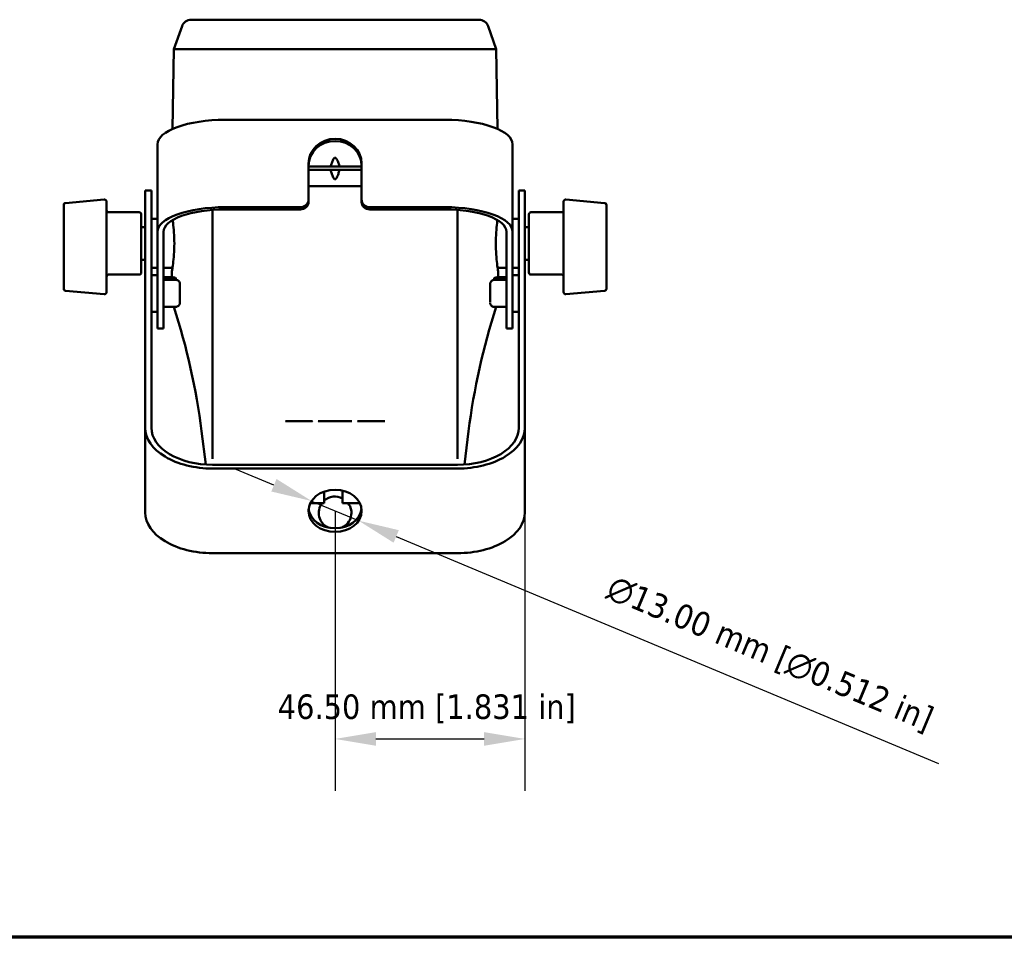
# Model space of a CAD drawing. Header units: millimetres. Extents: x 20 to 1098, y 20 to 844.
# Tile 7 of 20: x 482 to 723, y 20 to 245. Entities that reach past the tile are written whole.
import ezdxf

# ---------------------------------------------------------------- set-up
doc = ezdxf.new("R2010")
doc.units = ezdxf.units.MM
doc.header["$LTSCALE"] = 4
for name, color, linetype, lineweight in [('Border (ISO)', 7, 'Continuous', 70), ('Dimension (ISO)', 7, 'Continuous', 25), ('Visible (ISO)', 7, 'Continuous', 50)]:
    doc.layers.add(name, color=color, linetype=linetype, lineweight=lineweight)
doc.styles.add('Note Text (ANSI)', font='tahoma.ttf')
doc.dimstyles.new('Default (ISO)', dxfattribs={"dimscale": 4, "dimtxt": 1.5, "dimasz": 2.5, "dimexe": 3.175, "dimexo": 0, "dimgap": 0.762, "dimtad": 1, "dimrnd": 1e-08, "dimzin": 0, "dimdsep": 46, "dimtxsty": 'Note Text (ANSI)', "dimcen": 0.09, "dimdle": 10, "dimclrd": 256, "dimclre": 256, "dimclrt": 256, "dimazin": 0, "dimtfac": 2.3368, "dimtmove": 0, "dimatfit": 3, "dimfxl": 1, "dimtolj": 1, "dimtzin": 0, "dimlwd": -1, "dimlwe": -1, "dimarcsym": 0})

# ---------------------------------------------------------------- blocks, each defined once
blk = doc.blocks.new('Borders Chauvet_A')
at = {"layer": 'Border (ISO)'}
blk.add_line((274.4, 5), (5, 5), dxfattribs=at)
blk = doc.blocks.new('*D6')
at = {"layer": 'Defpoints', "color": 0, "transparency": 16777216}
for p in [(553.05, 126.87), (564.55, 122.06)]:
    blk.add_point(p, dxfattribs=at)
at = {"layer": 'Dimension (ISO)', "transparency": 16777216}
for p, q in [((543.82, 130.74), (534.6, 134.6)), ((553.05, 126.87), (564.55, 122.06)), ((573.78, 118.19), (706.69, 62.55))]:
    blk.add_line(p, q, dxfattribs=at)
for points in [[(544.46, 132.27), (543.18, 129.2), (553.05, 126.87)], [(574.42, 119.73), (573.14, 116.66), (564.55, 122.06)]]:
    blk.add_solid(points, dxfattribs=at)
at = {"layer": 'Dimension (ISO)', "transparency": 16777216, "insert": (627.22, 108.95), "char_height": 6, "attachment_point": 1, "rotation": 337.284, "style": 'Note Text (ANSI)'}
blk.add_mtext('\\A1;\\fAIGDT|b0|i0;n\\fTahoma|b0|i0;13.00 mm [\\fAIGDT|b0|i0;n\\fTahoma|b0|i0;0.512 in]', dxfattribs=at)
blk = doc.blocks.new('*D7')
at = {"layer": 'Defpoints', "color": 0, "transparency": 16777216}
for p in [(558.8, 124.46), (605.3, 124.06), (605.3, 68.59)]:
    blk.add_point(p, dxfattribs=at)
at = {"layer": 'Dimension (ISO)', "transparency": 16777216}
for p, q in [((558.8, 124.46), (558.8, 55.89)), ((605.3, 124.06), (605.3, 55.89)), ((568.8, 68.59), (595.3, 68.59))]:
    blk.add_line(p, q, dxfattribs=at)
for points in [[(568.8, 70.26), (568.8, 66.92), (558.8, 68.59)], [(595.3, 70.26), (595.3, 66.92), (605.3, 68.59)]]:
    blk.add_solid(points, dxfattribs=at)
at = {"layer": 'Dimension (ISO)', "transparency": 16777216, "insert": (544.74, 79.49), "char_height": 6, "attachment_point": 1, "style": 'Note Text (ANSI)'}
blk.add_mtext('\\A1;46.50 mm [1.831 in]', dxfattribs=at)

msp = doc.modelspace()

# ---------------------------------------------------------------- linework, layer by layer
at = {"layer": 'Visible (ISO)'}
for p, q in [((594.0277, 244.7739), (523.5723, 244.7739)), ((521.2978, 243.1707), (519.3029, 237.5825)), ((596.3022, 243.1707), (598.2971, 237.5825)), ((519.3029, 237.5825), (518.9612, 218.0117)), ((519.3029, 237.5825), (598.2971, 237.5825)), ((598.2971, 237.5825), (598.6388, 218.0117)), ((531.8, 220.2528), (585.8, 220.2528)), ((515.3, 214.2263), (515.3, 192.8153)), ((602.3, 192.8153), (602.3, 214.2263)), ((552.3, 209.5473), (552.3, 200.7036)), ((552.3, 208.7739), (557.6958, 208.7739)), ((557.7097, 207.9739), (552.3, 207.9739)), ((557.6958, 208.7739), (559.9042, 208.7739)), ((559.8903, 207.9739), (557.7097, 207.9739)), ((565.3, 207.9739), (559.8903, 207.9739)), ((559.9042, 208.7739), (565.3, 208.7739)), ((565.3, 200.7036), (565.3, 209.5473)), ((512.3, 202.9739), (512.3, 200.3369)), ((512.3, 202.9739), (513.8, 202.9739)), ((513.8, 200.3369), (513.8, 202.9739)), ((552.3, 203.9739), (553.6778, 203.9739)), ((553.6778, 203.9739), (554.2989, 203.9739)), ((554.2989, 203.9739), (563.3011, 203.9739)), ((563.3011, 203.9739), (563.9222, 203.9739)), ((563.9222, 203.9739), (565.3, 203.9739)), ((603.8, 202.9739), (603.8, 200.3369)), ((605.3, 202.9739), (603.8, 202.9739)), ((605.3, 200.3369), (605.3, 202.9739)), ((492.7564, 199.8719), (502.2564, 200.7031)), ((512.3, 177.9847), (512.3, 200.3369)), ((513.8, 177.9847), (513.8, 200.3369)), ((552.3, 200.7036), (552.3, 200.1557)), ((565.3, 200.7036), (565.3, 200.1557)), ((603.8, 200.3369), (603.8, 177.9847)), ((605.3, 200.3369), (605.3, 177.9847)), ((624.8436, 199.8719), (615.3436, 200.7031)), ((502.8, 200.205), (502.8, 197.1318)), ((528.8, 137.2401), (528.8, 198.1832)), ((550.3, 198.8418), (531.8, 198.8418)), ((550.3, 198.2939), (531.8, 198.2939)), ((585.8, 198.8418), (567.3, 198.8418)), ((585.8, 198.2939), (567.3, 198.2939)), ((588.8, 198.1832), (588.8, 137.2402)), ((614.8, 197.1318), (614.8, 200.205)), ((492.3, 188.5336), (492.3, 197.2814)), ((502.8, 189.1511), (502.8, 197.1318)), ((510.8, 197.6239), (503.3, 197.6239)), ((511.3, 197.1239), (511.3, 182.8239)), ((513.8, 195.9739), (515.3, 195.9739)), ((602.3, 195.9739), (603.8, 195.9739)), ((606.3, 182.8239), (606.3, 197.1239)), ((606.8, 197.6239), (614.3, 197.6239)), ((614.8, 197.1318), (614.8, 189.1511)), ((625.3, 193.6969), (625.3, 197.2814)), ((511.3, 193.9739), (512.3, 193.9739)), ((606.3, 193.9739), (605.3, 193.9739)), ((625.3, 193.6968), (625.3, 192.5263)), ((515.3, 192.1982), (515.3, 192.8153)), ((515.3, 192.1982), (515.3, 191.2853)), ((515.3, 175.5254), (515.3, 191.2853)), ((516.8, 192.1982), (516.8, 192.8153)), ((516.8, 191.2853), (516.8, 192.1982)), ((516.8, 175.5254), (516.8, 191.2853)), ((600.8, 192.8153), (600.8, 192.1982)), ((600.8, 192.1982), (600.8, 191.2853)), ((600.8, 191.2853), (600.8, 175.5254)), ((602.3, 192.8153), (602.3, 192.1982)), ((602.3, 191.2853), (602.3, 192.1982)), ((602.3, 191.2853), (602.3, 175.5254)), ((625.3, 190.3676), (625.3, 192.5263)), ((502.8, 189.1511), (502.8, 184.6347)), ((614.8, 184.6347), (614.8, 189.1511)), ((625.3, 190.3676), (625.3, 188.5336)), ((511.3, 185.9739), (512.3, 185.9739)), ((606.3, 185.9739), (605.3, 185.9739)), ((492.3, 179.9212), (492.3, 185.4585)), ((502.8, 179.5831), (502.8, 184.6347)), ((513.8, 183.9739), (515.3, 183.9739)), ((518.9628, 183.9739), (516.8, 183.9739)), ((600.8, 183.9739), (598.6372, 183.9739)), ((602.3, 183.9739), (603.8, 183.9739)), ((614.8, 184.6347), (614.8, 179.5831)), ((625.3, 184.3192), (625.3, 185.4585)), ((625.3, 184.3195), (625.3, 183.6571)), ((625.3, 181.9864), (625.3, 183.6571)), ((510.8, 182.3239), (503.3, 182.3239)), ((513.8, 182.2356), (515.3, 182.2356)), ((518.8, 181.727), (516.8, 181.727)), ((518.8, 181.2103), (516.8, 181.2103)), ((516.8, 181.0455), (519.8, 181.0455)), ((518.8, 181.727), (518.8, 182.9739)), ((519.8, 181.4663), (519.6603, 181.5362)), ((519.8, 181.0455), (519.8, 181.4663)), ((597.8, 181.4663), (597.9397, 181.5362)), ((597.8, 181.0455), (597.8, 181.4663)), ((600.8, 181.0455), (597.8, 181.0455)), ((598.8, 181.727), (598.8, 182.9739)), ((598.8, 181.727), (600.8, 181.727)), ((598.8, 181.2103), (600.8, 181.2103)), ((602.3, 182.2356), (603.8, 182.2356)), ((606.8, 182.3239), (614.3, 182.3239)), ((625.3, 181.9864), (625.3, 179.9212)), ((502.8, 179.5831), (502.8, 178.0383)), ((520.8, 179.9904), (520.8, 178.3044)), ((596.8, 178.3044), (596.8, 179.9904)), ((614.8, 178.0383), (614.8, 179.5831)), ((492.7564, 178.3714), (502.2564, 177.5402)), ((512.3, 177.9847), (512.3, 173.2506)), ((513.8, 173.2506), (513.8, 177.9847)), ((520.8, 178.3044), (520.8, 176.0495)), ((596.8, 176.0495), (596.8, 178.3044)), ((603.8, 177.9847), (603.8, 173.2506)), ((605.3, 173.2506), (605.3, 177.9847)), ((624.8436, 178.3714), (615.3436, 177.5402)), ((515.3, 175.5254), (515.3, 174.9027)), ((515.3, 169.4403), (515.3, 174.9027)), ((516.8, 174.9027), (516.8, 175.5254)), ((516.8, 169.4403), (516.8, 174.9027)), ((519.8, 174.4256), (516.8, 174.4256)), ((520.8, 176.0495), (520.8, 175.4807)), ((596.8, 175.4807), (596.8, 176.0495)), ((600.8, 174.4256), (597.8, 174.4256)), ((600.8, 175.5254), (600.8, 174.9027)), ((600.8, 174.9027), (600.8, 169.4403)), ((602.3, 174.9027), (602.3, 175.5254)), ((602.3, 174.9027), (602.3, 169.4403)), ((512.3, 149.9591), (512.3, 173.2506)), ((513.8, 149.9591), (513.8, 173.2506)), ((513.8, 173.2356), (515.3, 173.2356)), ((602.3, 173.2356), (603.8, 173.2356)), ((603.8, 173.2506), (603.8, 149.9591)), ((605.3, 173.2506), (605.3, 149.9591)), ((515.3, 169.4403), (515.3, 169.0949)), ((515.3, 169.0949), (516.8, 169.0949)), ((516.8, 169.0949), (516.8, 169.4403)), ((600.8, 169.4403), (600.8, 169.0949)), ((602.3, 169.0949), (600.8, 169.0949)), ((602.3, 169.0949), (602.3, 169.4403)), ((512.3, 149.9591), (512.3, 146.4727)), ((513.8, 146.4727), (513.8, 149.9591)), ((603.8, 149.9591), (603.8, 146.4727)), ((605.3, 146.4727), (605.3, 149.9591)), ((512.3, 144.7899), (512.3, 146.4727)), ((512.3, 144.7899), (512.3, 124.0638)), ((513.8, 144.7899), (513.8, 146.4727)), ((553.202, 146.4183), (546.7273, 146.4183)), ((562.855, 146.4183), (554.745, 146.4183)), ((570.8727, 146.4183), (564.398, 146.4183)), ((603.8, 146.4727), (603.8, 144.7899)), ((605.3, 146.4727), (605.3, 144.7899)), ((605.3, 124.0638), (605.3, 144.7899)), ((527.0924, 135.7922), (526.0975, 143.9726)), ((590.5076, 135.7922), (591.5025, 143.9726)), ((528.8, 135.7333), (588.8, 135.7333)), ((528.8, 134.8277), (588.8, 134.8277)), ((556.139, 126.3361), (556.139, 129.1921)), ((560.639, 129.4345), (560.639, 126.3361)), ((552.7388, 126.3361), (556.139, 126.3361)), ((560.639, 126.3361), (564.8612, 126.3361)), ((588.8, 114.1016), (528.8, 114.1016))]:
    msp.add_line(p, q, dxfattribs=at)
for centre, radius, start, end in [((523.5723, 242.3587), 2.4152, 90, 160.354164), ((594.0277, 242.3587), 2.4152, 19.645836, 90), ((502.3, 200.205), 0.5, 90.000011, 95.000003), ((502.3, 200.205), 0.5, 359.999977, 90), ((615.3, 200.205), 0.5, 90, 180.00002), ((615.3, 200.205), 0.5, 85.000002, 89.999994), ((492.8, 199.3738), 0.5, 95.000003, 179.995796), ((503.3, 198.1239), 0.5, 180.000278, 270), ((614.3, 198.1239), 0.5, 270, 359.999951), ((624.8, 199.3738), 0.5, 0.001764, 84.999997), ((510.8, 197.1239), 0.5, 359.99999, 90), ((606.8, 197.1239), 0.5, 90, 180.000009), ((503.3, 181.8239), 0.5, 90, 179.999724), ((510.8, 182.8239), 0.5, 270, 0.000008), ((606.8, 182.8239), 0.5, 179.999991, 270), ((614.3, 181.8239), 0.5, 0.000048, 90), ((492.8, 178.8695), 0.5, 180.001961, 264.999997), ((624.8, 178.8695), 0.5, 275.000003, 359.997332), ((502.3, 178.0383), 0.5, 264.999992, 269.999983), ((502.3, 178.0383), 0.5, 270, 0.000022), ((615.3, 178.0383), 0.5, 179.999978, 270), ((615.3, 178.0383), 0.5, 270.000017, 275.000009), ((359.4369, 122.8006), 168, 7.240783, 17.896102), ((758.1631, 122.8006), 168, 162.103898, 172.759217), ((525.6011, 143.9122), 0.5, 6.934349, 7.240783), ((591.9989, 143.9122), 0.5, 172.759217, 173.065651), ((558.8, 123.9739), 4, 62.629557, 131.702142), ((558.8, 123.9739), 4, 143.803894, 243.869609), ((558.8, 123.9739), 4, 296.130391, 36.196106)]:
    msp.add_arc(centre, radius, start, end, dxfattribs=at)
for centre, major_axis, ratio, start_param, end_param in [((531.8, 214.2263), (-16.5, 0), 0.36524049, 4.71238898, 6.28318531), ((585.8, 214.2263), (16.5, 0), 0.36524049, 0, 1.57079633), ((558.8, 209.5473), (6.5, 0), 0.9309132, 0, 3.14159265), ((558.8, 208.9994), (6.5, 0), 0.9309132, 0, 3.14159265), ((550.3, 200.7036), (2, 0), 0.9309132, 4.71238898, 6.28318531), ((567.3, 200.7036), (-2, 0), 0.9309132, 0, 1.57079633), ((531.8, 192.8153), (-16.5, 0), 0.36524049, 4.71238898, 6.28318531), ((531.8, 192.8153), (-15, 0), 0.36524049, 4.71238898, 6.28318531), ((550.3, 200.1557), (2, 0), 0.9309132, 4.71238898, 6.28318531), ((567.3, 200.1557), (-2, 0), 0.9309132, 0, 1.57079633), ((585.8, 192.8153), (16.5, 0), 0.36524049, 0, 1.57079633), ((585.8, 192.8153), (15, 0), 0.36524049, 0, 1.57079633), ((528.8, 144.7899), (-16.5, 0), 0.60377184, 0, 1.57079633), ((528.8, 144.7899), (-15, 0), 0.60377184, 0, 1.57079633), ((546.7802, 146.5598), (-0.1447, -0.0998), 0.69349598, 0.1239961, 0.7880948), ((554.8101, 146.5689), (-0.1624, -0.1062), 0.6572724, 0.14473776, 0.78756863), ((562.8245, 146.5373), (-0.1363, 0.0608), 0.75093803, 2.1076793, 2.83330188), ((564.4724, 146.58), (-0.1646, -0.123), 0.63724964, 0.08653133, 0.70613834), ((570.8401, 146.5454), (-0.1293, 0.0787), 0.77128489, 2.23963468, 2.9408968), ((588.8, 144.7899), (15, 0), 0.60377184, 4.71238898, 6.28318531), ((588.8, 144.7899), (16.5, 0), 0.60377184, 4.71238898, 6.28318531), ((528.8, 124.0638), (-16.5, 0), 0.60377184, 0, 1.57079633), ((558.8, 125.3703), (6.5, 0), 0.79715718, 3.22909731, 6.19568065), ((588.8, 124.0638), (16.5, 0), 0.60377184, 4.71238898, 6.28318531)]:
    msp.add_ellipse(centre, major_axis=major_axis, ratio=ratio, start_param=start_param, end_param=end_param, dxfattribs=at)
msp.add_ellipse((558.8, 124.4646), major_axis=(6.5, 0), ratio=0.79715718, dxfattribs=at)
for points, knots in [([(559.9042, 208.7739), (559.8803, 208.8547), (559.8559, 208.9351), (559.7471, 209.2884), (559.6502, 209.5873), (559.4298, 210.1706), (559.313, 210.4575), (559.1067, 210.7527), (559.0558, 210.8158), (558.9684, 210.8888), (558.9375, 210.9095), (558.8718, 210.9389), (558.837, 210.9477), (558.763, 210.9477), (558.7282, 210.9389), (558.6625, 210.9095), (558.6316, 210.8888), (558.5442, 210.8158), (558.4933, 210.7527), (558.287, 210.4575), (558.1702, 210.1706), (557.9498, 209.5873), (557.8529, 209.2884), (557.7441, 208.9351), (557.7197, 208.8547), (557.6958, 208.7739)], [1.059691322, 1.059691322, 1.059691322, 1.059691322, 1.084768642, 1.084768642, 1.170614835, 1.170614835, 1.256461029, 1.256461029, 1.278665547, 1.278665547, 1.289767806, 1.289767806, 1.300870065, 1.300870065, 1.311972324, 1.311972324, 1.323074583, 1.323074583, 1.345279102, 1.345279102, 1.431125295, 1.431125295, 1.516971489, 1.516971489, 1.542048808, 1.542048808, 1.542048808, 1.542048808]), ([(557.7097, 207.9739), (557.7353, 207.8838), (557.7613, 207.7944), (557.8714, 207.4216), (557.9675, 207.1111), (558.1855, 206.5034), (558.2999, 206.2037), (558.5033, 205.8949), (558.5519, 205.8305), (558.6358, 205.7553), (558.6656, 205.7338), (558.7292, 205.7029), (558.7631, 205.6934), (558.8369, 205.6934), (558.8708, 205.7029), (558.9344, 205.7338), (558.9642, 205.7553), (559.0481, 205.8305), (559.0967, 205.8949), (559.3001, 206.2037), (559.4145, 206.5034), (559.6325, 207.1111), (559.7286, 207.4216), (559.8387, 207.7944), (559.8647, 207.8838), (559.8903, 207.9739)], [1.058443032, 1.058443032, 1.058443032, 1.058443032, 1.08626045, 1.08626045, 1.175063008, 1.175063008, 1.263865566, 1.263865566, 1.28599751, 1.28599751, 1.297063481, 1.297063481, 1.308129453, 1.308129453, 1.319195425, 1.319195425, 1.330261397, 1.330261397, 1.35239334, 1.35239334, 1.441195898, 1.441195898, 1.529998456, 1.529998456, 1.557815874, 1.557815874, 1.557815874, 1.557815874]), ([(492.3, 197.2814), (492.3, 197.363), (492.3, 197.4448), (492.3, 197.5267), (492.3, 197.5677), (492.3, 197.6088), (492.3, 197.6499), (492.3, 197.691), (492.3, 197.7304), (492.3, 197.7733), (492.3, 197.9449), (492.3, 198.1115), (492.3, 198.2712), (492.3, 198.3909), (492.3, 198.5037), (492.3, 198.6095), (492.3, 198.6448), (492.3, 198.6808), (492.3, 198.713), (492.3, 198.8418), (492.3, 198.9545), (492.3, 199.0498), (492.3, 199.1213), (492.3, 199.1814), (492.3, 199.23), (492.3, 199.2462), (492.3, 199.2607), (492.3, 199.2749), (492.3, 199.3317), (492.3, 199.3642), (492.3, 199.372), (492.3, 199.3732), (492.3, 199.3739), (492.3, 199.3739)], [0, 0, 0, 0, 0.0625, 0.0625, 0.0625, 0.09375, 0.09375, 0.09375, 0.125, 0.125, 0.125, 0.25, 0.25, 0.25, 0.34375, 0.34375, 0.34375, 0.375, 0.375, 0.375, 0.5, 0.5, 0.5, 0.59375, 0.59375, 0.59375, 0.625, 0.625, 0.625, 0.75, 0.75, 0.75, 0.769482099, 0.769482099, 0.769482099, 0.769482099]), ([(625.3, 199.3738), (625.3, 199.3738), (625.3, 199.3732), (625.3, 199.372), (625.3, 199.3662), (625.3, 199.3465), (625.3, 199.313), (625.3, 199.3018), (625.3, 199.2885), (625.3, 199.2749), (625.3, 199.2205), (625.3, 199.1451), (625.3, 199.0498), (625.3, 198.9783), (625.3, 198.8973), (625.3, 198.8067), (625.3, 198.7765), (625.3, 198.7465), (625.3, 198.713), (625.3, 198.5787), (625.3, 198.4308), (625.3, 198.2712), (625.3, 198.1515), (625.3, 198.0282), (625.3, 197.9013), (625.3, 197.859), (625.3, 197.8144), (625.3, 197.7733), (625.3, 197.6089), (625.3, 197.4449), (625.3, 197.2814)], [0.23052841, 0.23052841, 0.23052841, 0.23052841, 0.25, 0.25, 0.25, 0.34375, 0.34375, 0.34375, 0.375, 0.375, 0.375, 0.5, 0.5, 0.5, 0.59375, 0.59375, 0.59375, 0.625, 0.625, 0.625, 0.75, 0.75, 0.75, 0.84375, 0.84375, 0.84375, 0.875, 0.875, 0.875, 1, 1, 1, 1]), ([(519.0068, 195.6742), (519.0397, 195.4446), (519.074, 195.1918), (519.1848, 194.3031), (519.2675, 193.5172), (519.3846, 191.7931), (519.4173, 190.8548), (519.4173, 189.9739)], [-0.642756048, -0.642756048, -0.642756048, -0.642756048, -0.52854142, -0.52854142, -0.26427071, -0.26427071, 0, 0, 0, 0]), ([(598.5932, 195.6742), (598.5603, 195.4446), (598.526, 195.1918), (598.4152, 194.3031), (598.3325, 193.5172), (598.2154, 191.7931), (598.1827, 190.8548), (598.1827, 189.9739)], [5.699637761, 5.699637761, 5.699637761, 5.699637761, 5.813852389, 5.813852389, 6.0781231, 6.0781231, 6.34239381, 6.34239381, 6.34239381, 6.34239381]), ([(492.3, 185.4585), (492.3, 185.4695), (492.3, 185.4861), (492.3, 185.5082), (492.3, 185.5192), (492.3, 185.5316), (492.3, 185.5454), (492.3, 185.5592), (492.3, 185.5737), (492.3, 185.5909), (492.3, 185.6599), (492.3, 185.7506), (492.3, 185.862), (492.3, 185.9455), (492.3, 186.0384), (492.3, 186.1408), (492.3, 186.1749), (492.3, 186.2117), (492.3, 186.2464), (492.3, 186.3848), (492.3, 186.534), (492.3, 186.6919), (492.3, 186.8104), (492.3, 186.9311), (492.3, 187.0541), (492.3, 187.0951), (492.3, 187.1348), (492.3, 187.1779), (492.3, 187.3503), (492.3, 187.5206), (492.3, 187.6869), (492.3, 187.8116), (492.3, 187.9308), (492.3, 188.0446), (492.3, 188.0825), (492.3, 188.1215), (492.3, 188.1565), (492.3, 188.2966), (492.3, 188.4223), (492.3, 188.5336)], [0, 0, 0, 0, 0.0625, 0.0625, 0.0625, 0.09375, 0.09375, 0.09375, 0.125, 0.125, 0.125, 0.25, 0.25, 0.25, 0.34375, 0.34375, 0.34375, 0.375, 0.375, 0.375, 0.5, 0.5, 0.5, 0.59375, 0.59375, 0.59375, 0.625, 0.625, 0.625, 0.75, 0.75, 0.75, 0.84375, 0.84375, 0.84375, 0.875, 0.875, 0.875, 1, 1, 1, 1]), ([(519.4173, 189.9739), (519.4173, 189.093), (519.3846, 188.1546), (519.2675, 186.4305), (519.1848, 185.6446), (519.0301, 184.4037), (518.9479, 183.8652), (518.8321, 183.1503), (518.8, 182.9739), (518.8, 182.9739)], [-4.22826254, -4.22826254, -4.22826254, -4.22826254, -3.96399183, -3.96399183, -3.69972112, -3.69972112, -3.43545901, -3.43545901, -3.1711969, -3.1711969, -3.1711969, -3.1711969]), ([(598.1827, 189.9739), (598.1827, 189.093), (598.2154, 188.1546), (598.3325, 186.4305), (598.4152, 185.6446), (598.5699, 184.4037), (598.6521, 183.8652), (598.7679, 183.1503), (598.8, 182.9739), (598.8, 182.9739)], [2.11413127, 2.11413127, 2.11413127, 2.11413127, 2.37840198, 2.37840198, 2.64267269, 2.64267269, 2.9069348, 2.9069348, 3.1711969, 3.1711969, 3.1711969, 3.1711969]), ([(625.3, 188.5336), (625.3, 188.4781), (625.3, 188.4188), (625.3, 188.356), (625.3, 188.3246), (625.3, 188.2922), (625.3, 188.259), (625.3, 188.2257), (625.3, 188.193), (625.3, 188.1565), (625.3, 188.0103), (625.3, 187.8531), (625.3, 187.6869), (625.3, 187.5622), (625.3, 187.4356), (625.3, 187.3071), (625.3, 187.2642), (625.3, 187.2192), (625.3, 187.1779), (625.3, 187.0126), (625.3, 186.8499), (625.3, 186.6919), (625.3, 186.5734), (625.3, 186.4603), (625.3, 186.3524), (625.3, 186.3165), (625.3, 186.2824), (625.3, 186.2463), (625.3, 186.1019), (625.3, 185.9733), (625.3, 185.862), (625.3, 185.7784), (625.3, 185.7067), (625.3, 185.6469), (625.3, 185.6269), (625.3, 185.6074), (625.3, 185.5909), (625.3, 185.5248), (625.3, 185.4805), (625.3, 185.4585)], [0, 0, 0, 0, 0.0625, 0.0625, 0.0625, 0.09375, 0.09375, 0.09375, 0.125, 0.125, 0.125, 0.25, 0.25, 0.25, 0.34375, 0.34375, 0.34375, 0.375, 0.375, 0.375, 0.5, 0.5, 0.5, 0.59375, 0.59375, 0.59375, 0.625, 0.625, 0.625, 0.75, 0.75, 0.75, 0.84375, 0.84375, 0.84375, 0.875, 0.875, 0.875, 1, 1, 1, 1]), ([(519.8, 181.0455), (519.9002, 181.0455), (520.0017, 181.0291), (520.1945, 180.9661), (520.288, 180.9177), (520.4553, 180.7952), (520.5309, 180.7191), (520.6567, 180.5457), (520.7073, 180.4459), (520.7608, 180.2865), (520.7752, 180.229), (520.7949, 180.1114), (520.7999, 180.0508), (520.8, 179.9904)], [0, 0, 0, 0, 0.03007283, 0.03007283, 0.060920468, 0.060920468, 0.092512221, 0.092512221, 0.125627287, 0.125627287, 0.143505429, 0.143505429, 0.161851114, 0.161851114, 0.161851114, 0.161851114]), ([(596.8, 179.9904), (596.8, 180.0305), (596.8023, 180.0707), (596.8111, 180.15), (596.8176, 180.1893), (596.8427, 180.3025), (596.8669, 180.3757), (596.9412, 180.5405), (596.9984, 180.6307), (597.1369, 180.788), (597.2195, 180.8568), (597.4006, 180.9641), (597.5015, 181.0035), (597.6688, 181.0386), (597.7346, 181.0455), (597.8, 181.0455)], [0, 0, 0, 0, 0.01218944, 0.01218944, 0.024237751, 0.024237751, 0.047390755, 0.047390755, 0.078989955, 0.078989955, 0.110619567, 0.110619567, 0.142287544, 0.142287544, 0.16192218, 0.16192218, 0.16192218, 0.16192218]), ([(492.3, 178.8695), (492.3, 178.8695), (492.3, 178.8695), (492.3, 178.8696), (492.3, 178.8714), (492.3, 178.8859), (492.3, 178.9133), (492.3, 178.9224), (492.3, 178.9324), (492.3, 178.9449), (492.3, 178.9946), (492.3, 179.0674), (492.3, 179.1623), (492.3, 179.2335), (492.3, 179.3153), (492.3, 179.4077), (492.3, 179.4385), (492.3, 179.472), (492.3, 179.5037), (492.3, 179.6302), (492.3, 179.7694), (492.3, 179.9212)], [0.493673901, 0.493673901, 0.493673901, 0.493673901, 0.5, 0.5, 0.5, 0.59375, 0.59375, 0.59375, 0.625, 0.625, 0.625, 0.75, 0.75, 0.75, 0.84375, 0.84375, 0.84375, 0.875, 0.875, 0.875, 1, 1, 1, 1]), ([(625.3, 179.9212), (625.3, 179.8455), (625.3, 179.7728), (625.3, 179.7032), (625.3, 179.6684), (625.3, 179.6344), (625.3, 179.6011), (625.3, 179.5679), (625.3, 179.5367), (625.3, 179.5037), (625.3, 179.3715), (625.3, 179.2573), (625.3, 179.1623), (625.3, 179.0911), (625.3, 179.0325), (625.3, 178.9866), (625.3, 178.9713), (625.3, 178.9568), (625.3, 178.9449), (625.3, 178.8971), (625.3, 178.872), (625.3, 178.8696), (625.3, 178.8695), (625.3, 178.8694), (625.3, 178.8694)], [0, 0, 0, 0, 0.0625, 0.0625, 0.0625, 0.09375, 0.09375, 0.09375, 0.125, 0.125, 0.125, 0.25, 0.25, 0.25, 0.34375, 0.34375, 0.34375, 0.375, 0.375, 0.375, 0.5, 0.5, 0.5, 0.506327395, 0.506327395, 0.506327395, 0.506327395]), ([(520.7956, 175.3828), (520.7949, 175.3754), (520.7941, 175.368), (520.7889, 175.3211), (520.7824, 175.2819), (520.7573, 175.1687), (520.7331, 175.0954), (520.6588, 174.9307), (520.6016, 174.8404), (520.4631, 174.6832), (520.3805, 174.6143), (520.1994, 174.507), (520.0985, 174.4676), (519.9312, 174.4326), (519.8654, 174.4256), (519.8, 174.4256)], [0.009922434, 0.009922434, 0.009922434, 0.009922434, 0.01218944, 0.01218944, 0.024237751, 0.024237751, 0.047390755, 0.047390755, 0.078989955, 0.078989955, 0.110619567, 0.110619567, 0.142287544, 0.142287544, 0.16192218, 0.16192218, 0.16192218, 0.16192218]), ([(597.8, 174.4256), (597.6998, 174.4256), (597.5983, 174.442), (597.4055, 174.505), (597.312, 174.5534), (597.1447, 174.676), (597.0691, 174.7521), (596.9433, 174.9255), (596.8927, 175.0252), (596.8392, 175.1846), (596.8248, 175.2421), (596.8118, 175.3197), (596.8091, 175.3393), (596.8069, 175.359)], [0, 0, 0, 0, 0.03007283, 0.03007283, 0.060920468, 0.060920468, 0.092512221, 0.092512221, 0.125627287, 0.125627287, 0.143505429, 0.143505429, 0.149512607, 0.149512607, 0.149512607, 0.149512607]), ([(553.2848, 146.4484), (553.2838, 146.4474), (553.2827, 146.4463), (553.2728, 146.4372), (553.2622, 146.431), (553.251, 146.4267), (553.2355, 146.4208), (553.2186, 146.4183), (553.202, 146.4183)], [-0.000004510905, -0.000004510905, -0.000004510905, -0.000004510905, 0, 0, 0.0000366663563, 0.0000366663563, 0.0000366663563, 0.0000873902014, 0.0000873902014, 0.0000873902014, 0.0000873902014])]:
    msp.add_open_spline(points, degree=3, knots=knots, dxfattribs=at)
for points, weights in [([(518.8, 181.2103), (520.5321, 181.4687), (518.8, 181.727)], [1.23205080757, 1.42264973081, 1.23205080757]), ([(518.9701, 181.0455), (518.8896, 181.1269), (518.8, 181.2103)], [1.24847720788, 1.24065217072, 1.23205080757]), ([(598.8, 181.2103), (597.0679, 181.4687), (598.8, 181.727)], [1.23205080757, 1.42264973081, 1.23205080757]), ([(598.6299, 181.0455), (598.7104, 181.1269), (598.8, 181.2103)], [1.24847720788, 1.24065217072, 1.23205080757])]:
    msp.add_rational_spline(points, weights, degree=2, dxfattribs=at)

# ---------------------------------------------------------------- block references
at = {"xscale": 4, "yscale": 4, "zscale": 4}
msp.add_blockref('Borders Chauvet_A', (0, 0), dxfattribs=at)

# ---------------------------------------------------------------- dimensions: what is measured, and where the dimension line sits
at = {"layer": 'Dimension (ISO)'}
dim = msp.add_diameter_dim_2p(p1=(553.0453, 126.8738), p2=(564.5547, 122.0555), text='\\fAIGDT|b0|i0;n\\fTahoma|b0|i0;13.00 mm [\\fAIGDT|b0|i0;n\\fTahoma|b0|i0;0.512 in]', dimstyle='Default (ISO)', override={"dimgap": 0.762, "dimdec": 2, "dimlfac": 1.041895, "dimpost": '', "dimtol": 0, "dimlim": 0, "dimtp": 0, "dimtm": 0, "dimtdec": 2, "dimatfit": 2}, dxfattribs=at)
dim.commit()
dim.dimension.update_dxf_attribs({"geometry": '*D6', "text_midpoint": (663.211, 80.7544), "dimtype": 163})
dim = msp.add_linear_dim(base=(605.3, 68.5891), p1=(558.8, 124.4646), p2=(605.3, 124.0638), angle=180, text='<> mm [1.831 in]', dimstyle='Default (ISO)', override={"dimgap": 0.762, "dimdec": 2, "dimpost": '', "dimtol": 0, "dimlim": 0, "dimtp": 0, "dimtm": 0, "dimtdec": 2, "dimtofl": 0, "dimatfit": 1}, dxfattribs=at)
dim.commit()
dim.dimension.update_dxf_attribs({"geometry": '*D7', "text_midpoint": (582.05, 68.5891), "dimtype": 160})

doc.saveas('drawing.dxf')
